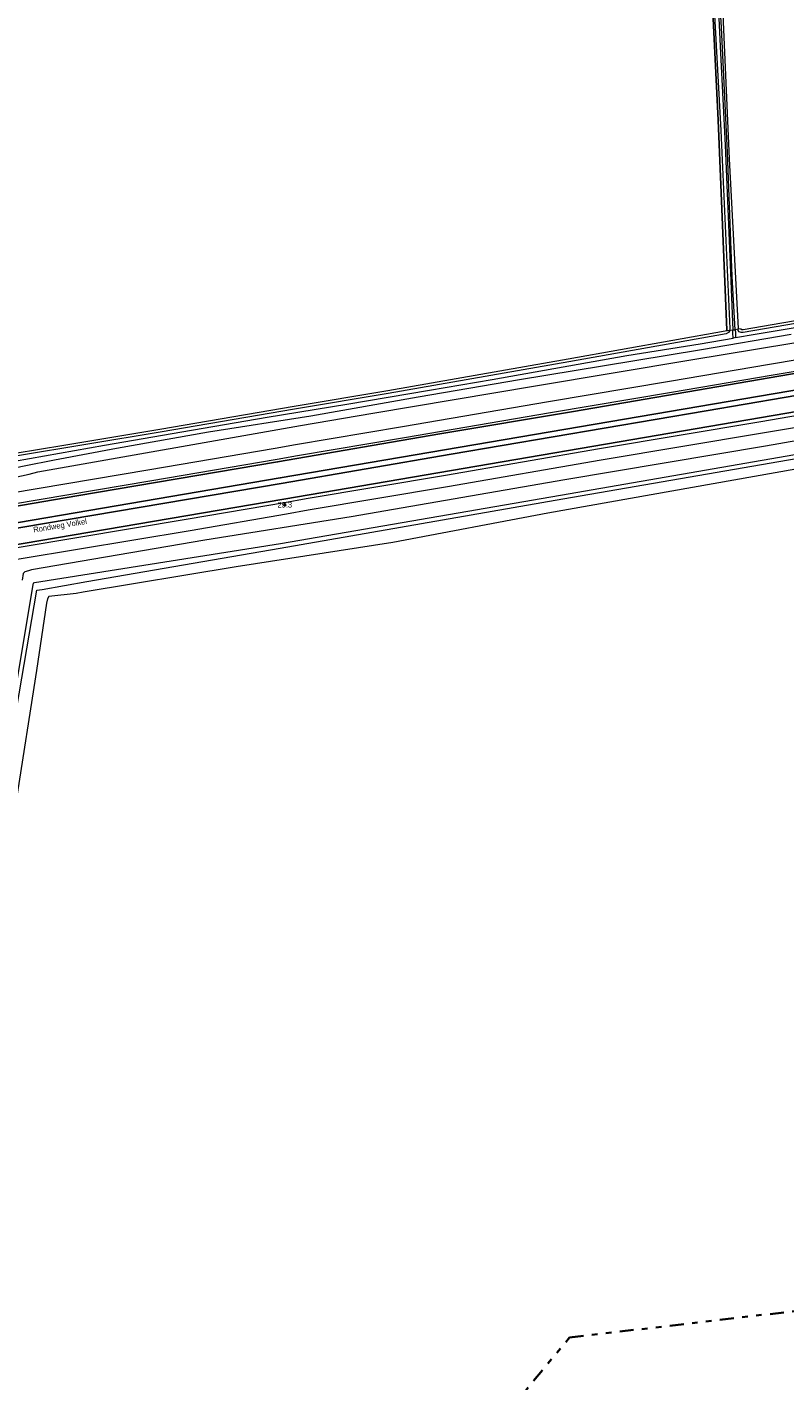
# Model space of a CAD drawing. Header units: metres. Extents: x 169249 to 194689, y 406250 to 412203.
# Tile 104 of 256: x 173912 to 174047, y 406469 to 406711. Entities that reach past the tile are written whole.
import ezdxf
from ezdxf.enums import TextEntityAlignment as Align

# ---------------------------------------------------------------- set-up
doc = ezdxf.new("R2010")
doc.units = ezdxf.units.M
doc.linetypes.add('BGT_NLCS_N264$0$AL-TEKENBLADGRENS', pattern=[11.5, 2.5, -1.5, 1, -1.5, 1, -1.5, 2.5])
doc.layers.get('0').update_dxf_attribs({"linetype": 'CONTINUOUS'})
for name, color, linetype, lineweight in [('BGT_NLCS_N264$0$B-WE-GW-WATERGANG_INSTEEK-G', 252, 'CONTINUOUS', 18), ('BGT_NLCS_N264$0$B-WE-GW-WATERGANG_SLOOT_BODEM-G', 252, 'CONTINUOUS', 18), ('BGT_NLCS_N264$0$B-WE-OG-TOPOGRAFIE_WATER-GV', 252, 'CONTINUOUS', 18), ('BGT_NLCS_N264$0$B-WE-OG-TOPOGRAFIE_WEG_BERM-GV', 252, 'CONTINUOUS', 18), ('BGT_NLCS_N264$0$X-XX-AL-TEKENBLADGRENS-G', 252, 'BGT_NLCS_N264$0$AL-TEKENBLADGRENS', 35), ('X-XX-AL-REFERENTIE-G', 7, 'CONTINUOUS', 18)]:
    doc.layers.add(name, color=color, linetype=linetype, lineweight=lineweight)
for name, color, linetype in [('BGT_NLCS_N264$0$B-WE-IE-MEUBILAIR_WEGMEUBILAIR-S', 252, 'CONTINUOUS'), ('BGT_NLCS_N264$0$B-WE-IE-TERREINAFSCHEIDING_KUNSTMATIG_HEKWERK_RASTER-G', 252, 'CONTINUOUS'), ('BGT_NLCS_N264$0$B-WE-OG-TOPOGRAFIE_WATER_SLOOT-GV', 252, 'CONTINUOUS'), ('BGT_NLCS_N264$0$B-WE-VW-MARKERING-G', 252, 'CONTINUOUS'), ('BGT_NLCS_N264$0$Label_Openbareruimte', 252, 'CONTINUOUS'), ('BGT_NLCS_N264$0$Label_Puntobject', 252, 'CONTINUOUS')]:
    doc.layers.add(name, color=color, linetype=linetype)
doc.styles.add('BGT_NLCS_N264$0$STANDARD', font='txt')

# ---------------------------------------------------------------- blocks, each defined once
blk = doc.blocks.new('BGT_NLCS_N264$0$SIE-WEG_PAAL_ALGEMEEN_TYPE_02-SO')
at = {"ltscale": 0.5}
h = blk.add_hatch(color=256, dxfattribs=at)
h.paths.add_polyline_path([(0, 0), (0.1875, 0, 0.41421356), (0, 0.1875)])
h.paths.add_polyline_path([(0, -0.1875), (0, 0), (-0.1875, 0, 0.41421356)])
for p, q in [((-0.1875, 0), (0.1875, 0)), ((0, -0.1875), (0, 0.1875))]:
    blk.add_line(p, q, dxfattribs=at)
blk.add_circle((0, 0), 0.1875, dxfattribs=at)
blk = doc.blocks.new('BGT_NLCS_N264')
at = {"layer": 'BGT_NLCS_N264$0$B-WE-GW-WATERGANG_INSTEEK-G'}
for points in [[(174037.55, 406656.53, 19.45), (174037.61, 406656.88, 19.45), (174035.98, 406692.21, 19.56), (174034.55, 406718.28, 19.78)], [(174036.06, 406718.46, 19.8), (174037.43, 406687.14, 19.59), (174039.06, 406656.86, 19.39), (174039.06, 406656.73, 19.39)], [(174049.31, 406631.79, 19.58), (174005.1, 406623.93, 19.58), (173977.43, 406618.69, 19.53), (173949.49, 406614.35, 19.54), (173922.16, 406609.8, 19.42), (173920.94, 406609.59, 19.41), (173916.06, 406609.02, 19.66), (173915.79, 406608.61, 19.66), (173915.65, 406607.83, 19.67), (173913.88, 406595.81, 19.85), (173910.2, 406572.62, 19.98)]]:
    blk.add_polyline3d(points, dxfattribs=at)
at = {"layer": 'BGT_NLCS_N264$0$B-WE-GW-WATERGANG_SLOOT_BODEM-G'}
blk.add_line((174038.58, 406655.26, 18.6), (174038.12, 406655.17, 18.6), dxfattribs=at)
for points in [[(174035.26, 406718.51, 19.15), (174035.87, 406706, 19.15), (174036.74, 406689.58, 19.15), (174037.59, 406668.28, 19.15), (174038.07, 406656.6, 18.66)], [(174038.5, 406656.66, 18.68), (174037.98, 406666.17, 19.2), (174037.13, 406688.28, 19.15), (174036.05, 406710.57, 19.15), (174035.57, 406718.52, 19.15)], [(173906.43, 406570.87, 17.98), (173901.75, 406547.23, 18.11), (173900.68, 406541.84, 18.14), (173900.35, 406540.18, 18.15), (173900.34, 406539.96, 18.18), (173900.32, 406539.76, 18.21), (173901.23, 406539.06, 18.19), (173901.96, 406539.04, 18.26), (173902.32, 406541.25, 18.24), (173907.11, 406570.75, 17.93), (173913.94, 406610.16, 17.96), (173914.85, 406610.32, 17.96), (173922.85, 406611.71, 17.98), (173957.31, 406617.69, 18.07), (174007.78, 406626.47, 18.14), (174057.67, 406635.09, 18.2)], [(174057.7, 406635.83, 18.24), (174007.33, 406627.07, 18.21), (173957.36, 406618.42, 18.14), (173913.48, 406611.47, 18.18), (173913.26, 406611.44, 18.18), (173913.21, 406611.12, 18.18), (173906.43, 406570.87, 17.98)]]:
    blk.add_polyline3d(points, dxfattribs=at)
at = {"layer": 'BGT_NLCS_N264$0$B-WE-IE-TERREINAFSCHEIDING_KUNSTMATIG_HEKWERK_RASTER-G'}
blk.add_polyline3d([(174037.01, 406656.56, 19.55), (174035.46, 406694.05, 19.67), (174034, 406724.24, 19.97)], dxfattribs=at)
at = {"layer": 'BGT_NLCS_N264$0$B-WE-OG-TOPOGRAFIE_WATER-GV'}
for p, q in [((174038.07, 406656.6, 18.66), (174037.55, 406656.53, 19.45)), ((174039.06, 406656.73, 19.39), (174038.5, 406656.66, 18.68))]:
    blk.add_line(p, q, dxfattribs=at)
for points in [[(173904.79, 406633.73, 19.68), (173904.9, 406633.49, 19.69), (173905.96, 406632.04, 19.73), (173906.42, 406631.57, 19.82), (173907.45, 406630.88, 19.85), (173908.52, 406630.36, 19.88), (173909.79, 406630.29, 19.93), (173912.55, 406630.9, 19.93), (173914.08, 406631.27, 19.93), (173960.98, 406639.55, 19.88), (173973.87, 406641.75, 19.86), (174002.88, 406646.62, 19.92), (174030.56, 406651.28, 19.97), (174060.52, 406656.24, 20)], [(174070.04, 406661.34, 19.45), (174039.94, 406656.13, 19.42), (174039.56, 406656.13, 19.41), (174039.24, 406656.27, 19.4), (174039.06, 406656.51, 19.4), (174039.06, 406656.73, 19.39)], [(174038.58, 406655.26, 18.6), (174042.05, 406655.87, 18.61), (174059.63, 406658.78, 18.66)], [(174048.49, 406655.8, 18.56), (174032.5, 406653.04, 18.56), (174014.81, 406650.18, 18.56), (174000.02, 406647.73, 18.56)], [(174293.57, 406661.74, 20.17), (174293.39, 406662.07, 20.18), (174293.05, 406662.31, 20.18), (174292.68, 406662.4, 20.16), (174291.99, 406662.57, 20.14), (174269.73, 406662.93, 20.08), (174230.92, 406661.85, 19.99), (174205.75, 406660.16, 20.06), (174178.33, 406657.06, 20.09), (174152.18, 406653.47, 20.06), (174117.96, 406648.38, 19.98), (174079.2, 406642.06, 20), (174043.94, 406635.9, 19.93), (174008.09, 406629.89, 19.92), (173969.99, 406623.29, 19.97), (173943.9, 406619.09, 19.99), (173912.96, 406613.78, 20.12), (173912.42, 406613.61, 20.12), (173911.77, 406613.43, 20.11), (173911.46, 406613.13, 20.12), (173911.28, 406611.94, 20.1)], [(174037.55, 406656.53, 19.45), (174037.33, 406656.16, 19.45), (174036.88, 406655.94, 19.43), (174008.81, 406650.92, 19.41), (173976.62, 406645.28, 19.32), (173959.89, 406642.49, 19.38), (173935.94, 406638.36, 19.36), (173910.08, 406634.09, 19.25), (173909.52, 406634.12, 19.23), (173909.04, 406634.33, 19.23), (173908.95, 406634.41, 19.22)], [(174038.12, 406655.17, 18.6), (174038.09, 406656.07, 18.64), (174038.07, 406656.6, 18.66)], [(174038.5, 406656.66, 18.68), (174038.53, 406656.1, 18.65), (174038.58, 406655.26, 18.6)], [(173907.58, 406634.19, 18.43), (173907.69, 406633.94, 18.43), (173908.03, 406633.49, 18.43), (173908.43, 406633.14, 18.43), (173908.72, 406633.02, 18.44), (173909.95, 406633.18, 18.53), (173925.98, 406636.03, 18.79), (173939.78, 406638.43, 18.79), (173955.03, 406641.03, 18.79), (173969.22, 406643.35, 18.79), (173983.98, 406645.85, 18.79), (173995.16, 406647.79, 18.6), (174006.15, 406649.71, 18.6), (174019.18, 406652.08, 18.6), (174032.23, 406654.14, 18.6), (174038.12, 406655.17, 18.6)], [(174000.02, 406647.73, 18.56), (173981.95, 406644.6, 18.55), (173962.77, 406641.22, 18.51), (173944.55, 406638.36, 18.51), (173928.11, 406635.44, 18.43), (173917.06, 406633.36, 18.32), (173911.63, 406632.3, 18.32), (173910.23, 406632, 18.32), (173909.47, 406631.98, 18.32), (173908.37, 406632.01, 18.32), (173908.03, 406632.15, 18.32), (173907.48, 406632.37, 18.32), (173906.95, 406632.96, 18.32), (173906.48, 406634.01, 18.32)]]:
    blk.add_polyline3d(points, dxfattribs=at)
at = {"layer": 'BGT_NLCS_N264$0$B-WE-OG-TOPOGRAFIE_WATER_SLOOT-GV'}
blk.add_line((174038.5, 406656.66, 18.68), (174038.07, 406656.6, 18.66), dxfattribs=at)
at = {"layer": 'BGT_NLCS_N264$0$B-WE-OG-TOPOGRAFIE_WEG_BERM-GV'}
for points in [[(173857.79, 406618.73, 20.27), (173871.45, 406621.05, 20.29), (173872.86, 406621.3, 20.29), (173876.71, 406621.96, 20.3), (173880.74, 406622.65, 20.3), (173904.4, 406626.7, 20.34), (173933.73, 406631.66, 20.36), (173956.43, 406635.53, 20.35), (173960.06, 406636.15, 20.34), (173979.16, 406639.39, 20.26), (174005.2, 406643.84, 20.3), (174026.81, 406647.49, 20.29), (174044.61, 406650.5, 20.3), (174055.2, 406652.32, 20.29)], [(173858.13, 406616.76, 20.27), (173871.79, 406619.08, 20.29), (173873.2, 406619.33, 20.29), (173877.05, 406619.98, 20.3), (173881.08, 406620.67, 20.3), (173904.74, 406624.73, 20.34), (173934.06, 406629.68, 20.36), (173956.77, 406633.56, 20.35), (173960.4, 406634.18, 20.34), (173979.5, 406637.42, 20.26), (174005.54, 406641.87, 20.3), (174027.14, 406645.52, 20.29), (174044.94, 406648.52, 20.3), (174055.54, 406650.35, 20.29)], [(174143.45, 406673.66, 19.87), (174140.78, 406673.06, 19.6), (174107.38, 406668.03, 19.54), (174069.95, 406661.83, 19.45), (174039.9, 406656.63, 19.42), (174039.66, 406656.63, 19.41), (174039.57, 406656.67, 19.4), (174039.56, 406656.8, 19.39), (174039.06, 406656.73, 19.39)], [(174056.88, 406642.57, 20.25), (174043.05, 406640.2, 20.22), (174014.28, 406635.42, 20.27), (173986.82, 406630.66, 20.25), (173961.96, 406626.46, 20.31), (173958.09, 406625.79, 20.31), (173940.93, 406622.82, 20.31), (173910.76, 406617.8, 20.37), (173882.37, 406613.03, 20.34), (173878.79, 406612.43, 20.34), (173878.35, 406612.35, 20.34), (173874.5, 406611.68, 20.32), (173859.44, 406609.08, 20.26), (173854.41, 406608.21, 20.24)], [(173854.78, 406606.24, 20.24), (173859.78, 406607.1, 20.26), (173874.85, 406609.71, 20.32), (173878.69, 406610.38, 20.34), (173879.13, 406610.46, 20.34), (173882.7, 406611.06, 20.34), (173911.09, 406615.83, 20.37), (173941.26, 406620.85, 20.31), (173958.43, 406623.82, 20.31), (173962.3, 406624.49, 20.31), (173987.16, 406628.69, 20.25), (174014.61, 406633.44, 20.27), (174043.38, 406638.23, 20.22), (174057.22, 406640.6, 20.25)], [(174037.55, 406656.53, 19.45), (174036.72, 406656.42, 19.43), (174008.72, 406651.42, 19.41), (173976.54, 406645.77, 19.32), (173959.81, 406642.98, 19.38), (173935.85, 406638.85, 19.36), (173918.71, 406636.02, 19.29), (173910.05, 406634.59, 19.25), (173909.62, 406634.52, 19.24)]]:
    blk.add_polyline3d(points, dxfattribs=at)
at = {"layer": 'BGT_NLCS_N264$0$B-WE-VW-MARKERING-G', "linetype": 'Continuous'}
for points in [[(174055.61, 406649.96, 20.33), (174009.64, 406642.07, 20.36), (173985.81, 406638.06, 20.34), (173956.85, 406633.07, 20.37), (173921.07, 406627, 20.4), (173903.32, 406623.96, 20.34), (173881.15, 406620.27, 20.32), (173859.27, 406616.51, 20.26), (173858.2, 406616.33, 20.26), (173812.03, 406608.41, 20.11), (173782.49, 406603.42, 19.87), (173759.74, 406599.52, 19.76), (173741.26, 406596.34, 19.68), (173688.83, 406587.44, 19.22), (173661.1, 406582.67, 19.12), (173613.97, 406574.67, 18.91), (173562.55, 406565.86, 18.81), (173463.99, 406549.01, 18.55), (173365.38, 406532.15, 18.45)], [(173782.43, 406596.56, 19.83), (173783.14, 406596.69, 19.83), (173840.17, 406606.32, 20.28), (173858.16, 406609.41, 20.28), (173859.34, 406609.62, 20.29), (173882.27, 406613.58, 20.34), (173905.8, 406617.54, 20.34), (173957.98, 406626.43, 20.39), (174056.76, 406643.28, 20.32)]]:
    blk.add_polyline3d(points, dxfattribs=at)
at = {"layer": 'BGT_NLCS_N264$0$B-WE-VW-MARKERING-G'}
for points in [[(173365.87, 406529.29, 18.51), (173464.48, 406546.12, 18.57), (173490.71, 406550.61, 18.6), (173563.04, 406563.02, 18.82), (173589.26, 406567.43, 18.91), (173638.43, 406575.86, 19.07), (173658.82, 406579.27, 19.1), (173661.6, 406579.75, 19.11), (173689.07, 406584.5, 19.23), (173716.72, 406589.16, 19.53), (173760.24, 406596.57, 19.78), (173784.88, 406600.84, 19.91), (173843.01, 406610.7, 20.28), (173858.69, 406613.47, 20.37), (173858.78, 406613.49, 20.37), (173876.46, 406616.43, 20.43), (173957.34, 406630.21, 20.44), (174056.11, 406647.05, 20.38)], [(173781.89, 406599.36, 19.92), (173847.39, 406610.56, 20.31), (173858.85, 406612.54, 20.35), (173881.79, 406616.45, 20.38), (173957.5, 406629.24, 20.42), (173987.86, 406634.47, 20.39), (174033.32, 406642.19, 20.41), (174054.17, 406645.77, 20.32)]]:
    blk.add_polyline3d(points, dxfattribs=at)
at = {"layer": 'BGT_NLCS_N264$0$X-XX-AL-TEKENBLADGRENS-G'}
blk.add_polyline3d([(172008.52, 406498.94, 0), (172285.68, 406442.73, 0), (172349.92, 406401.89, 0), (172415.92, 406407.57, 0), (172655.66, 406314.28, 0), (173008.18, 406312.24, 0), (173085.94, 406288.71, 0), (173173.02, 406334.93, 0), (173800.08, 406442.48, 0), (173862.22, 406409.53, 0), (173973.85, 406434.4, 0), (174008.96, 406476.81, 0), (174282.29, 406508.84, 0), (174371.63, 406500.36, 0), (174741.18, 406371.98, 0), (175233.18, 406250.22, 0), (175476.52, 406256.32, 0), (176494.22, 406305.5, 0)], dxfattribs=at)
at = {"layer": 'BGT_NLCS_N264$0$B-WE-IE-MEUBILAIR_WEGMEUBILAIR-S', "color": 7}
blk.add_blockref('BGT_NLCS_N264$0$SIE-WEG_PAAL_ALGEMEEN_TYPE_02-SO', (173958.15, 406625.42, 20.3), dxfattribs=at)
at = {"layer": 'BGT_NLCS_N264$0$Label_Openbareruimte', "color": 252, "lineweight": 18, "style": 'BGT_NLCS_N264$0$STANDARD'}
blk.add_text('Rondweg Volkel', height=1, rotation=9.3211, dxfattribs=at).set_placement((173918.07, 406621.6), align=Align.MIDDLE)
at = {"layer": 'BGT_NLCS_N264$0$Label_Puntobject', "lineweight": 18, "style": 'BGT_NLCS_N264$0$STANDARD'}
blk.add_text('29.3', height=1, dxfattribs=at).set_placement((173958.15, 406625.42, 20.3), align=Align.MIDDLE)

msp = doc.modelspace()

# ---------------------------------------------------------------- block references
at = {"layer": 'X-XX-AL-REFERENTIE-G'}
msp.add_blockref('BGT_NLCS_N264', (0, 0), dxfattribs=at)

doc.saveas('drawing.dxf')
